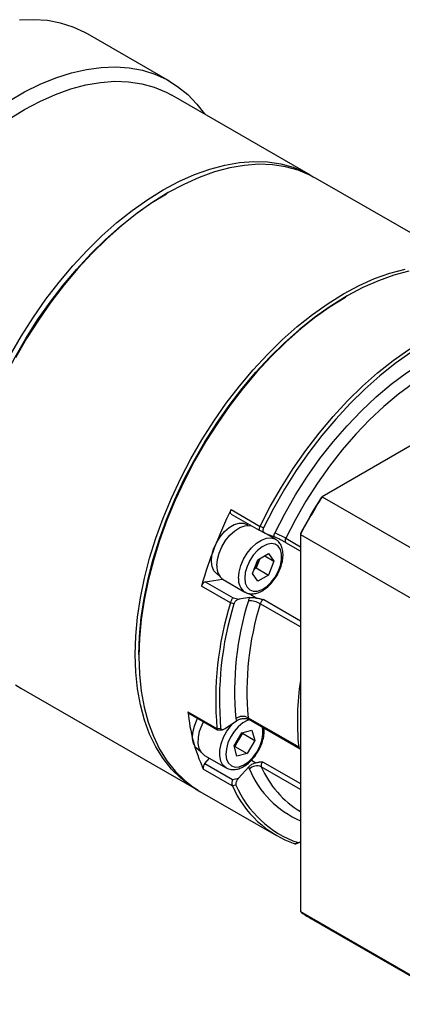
# Model space of a CAD drawing. Header units: millimetres. Extents: x 1897 to 2298, y 1021 to 1304.
# Tile 4 of 6: x 2209 to 2240, y 1082 to 1161. Entities that reach past the tile are written whole.
import ezdxf

# ---------------------------------------------------------------- set-up
doc = ezdxf.new("R2010")
doc.units = ezdxf.units.MM
doc.layers.add('1轮廓实线层', color=7, linetype='Continuous')

msp = doc.modelspace()

# ---------------------------------------------------------------- linework, layer by layer
at = {"layer": '1轮廓实线层', "linetype": 'Continuous', "lineweight": 30}
for p, q in [((2221.185, 1156.542), (2214.626, 1160.328)), ((2232.503, 1148.998), (2221.366, 1155.427)), ((2246.956, 1140.654), (2232.899, 1148.769)), ((2221.085, 1147.598), (2220.936, 1147.512)), ((2235.439, 1139.311), (2235.29, 1139.226)), ((2259.625, 1138.329), (2233.433, 1123.209)), ((2233.372, 1123.173), (2233.433, 1123.209)), ((2233.433, 1123.209), (2245.362, 1116.322)), ((2226.124, 1122.172), (2228.451, 1120.829)), ((2226.144, 1121.804), (2228.376, 1120.515)), ((2227.47, 1120.913), (2227.334, 1120.991)), ((2228.827, 1120.292), (2228.384, 1120.513)), ((2228.451, 1120.829), (2228.452, 1120.832)), ((2228.452, 1120.832), (2228.714, 1120.701)), ((2229.681, 1119.798), (2228.811, 1120.3)), ((2228.827, 1120.292), (2229.517, 1120.022)), ((2231.68, 1120.243), (2231.68, 1120.172)), ((2231.68, 1120.172), (2243.609, 1113.285)), ((2231.68, 1120.172), (2231.68, 1089.927)), ((2230.505, 1119.875), (2231.68, 1119.197)), ((2231.68, 1118.843), (2230.518, 1119.514)), ((2228.274, 1118.144), (2229.132, 1118.638)), ((2229.132, 1118.638), (2229.56, 1118.029)), ((2227.846, 1117.039), (2228.274, 1118.144)), ((2228.356, 1118.048), (2228.142, 1117.495)), ((2228.428, 1118.232), (2228.356, 1118.048)), ((2228.818, 1118.457), (2229.56, 1118.029)), ((2229.56, 1118.029), (2229.132, 1116.924)), ((2225.024, 1116.99), (2225.16, 1116.912)), ((2228.274, 1116.429), (2227.846, 1117.039)), ((2228.142, 1117.495), (2227.989, 1117.407)), ((2228.142, 1117.495), (2229.132, 1116.924)), ((2229.132, 1116.924), (2228.274, 1116.429)), ((2224.057, 1116.377), (2225.437, 1116.594)), ((2224.057, 1116.377), (2226.281, 1115.093)), ((2225.498, 1116.555), (2227.231, 1115.555)), ((2226.069, 1114.69), (2223.742, 1116.033)), ((2227.57, 1115.44), (2228.201, 1115.076)), ((2226.068, 1114.687), (2226.069, 1114.69)), ((2226.356, 1114.623), (2226.068, 1114.687)), ((2227.614, 1115.118), (2226.768, 1114.985)), ((2231.68, 1112.761), (2228.465, 1114.617)), ((2228.748, 1114.952), (2231.68, 1113.259)), ((2218.736, 1110.55), (2218.736, 1110.378)), ((2209.276, 1107.848), (2223.333, 1099.733)), ((2222.665, 1105.961), (2224.991, 1104.618)), ((2222.736, 1105.833), (2225.038, 1104.504)), ((2225.657, 1104.605), (2226.555, 1105.214)), ((2227.424, 1105.397), (2227.166, 1105.399)), ((2227.487, 1105.48), (2231.546, 1103.137)), ((2227.558, 1105.354), (2231.671, 1102.98)), ((2224.991, 1104.62), (2225.288, 1104.635)), ((2224.991, 1104.618), (2224.991, 1104.62)), ((2225.063, 1104.499), (2225.436, 1104.518)), ((2226.367, 1103.213), (2226.973, 1104.263)), ((2226.973, 1104.263), (2227.801, 1104.484)), ((2227.02, 1104.275), (2227.033, 1104.228)), ((2227.801, 1104.484), (2228.023, 1103.656)), ((2226.73, 1103.703), (2226.427, 1103.178)), ((2227.033, 1104.228), (2226.73, 1103.703)), ((2227.033, 1104.228), (2228.023, 1103.656)), ((2228.023, 1103.656), (2227.417, 1102.606)), ((2223.516, 1102.891), (2223.652, 1102.812)), ((2226.589, 1102.384), (2226.367, 1103.213)), ((2226.427, 1103.178), (2226.38, 1103.165)), ((2226.427, 1103.178), (2227.417, 1102.606)), ((2223.99, 1102.456), (2225.723, 1101.455)), ((2224.021, 1101.802), (2224.397, 1102.221)), ((2227.417, 1102.606), (2226.589, 1102.384)), ((2227.758, 1102.072), (2228.113, 1101.868)), ((2228.638, 1101.946), (2231.68, 1100.19)), ((2226.224, 1100.016), (2223.898, 1101.359)), ((2224.021, 1101.802), (2226.245, 1100.518)), ((2227.54, 1101.538), (2226.723, 1100.627)), ((2231.68, 1099.729), (2228.543, 1101.539)), ((2223.63, 1099.562), (2229.768, 1096.018)), ((2226.225, 1100.014), (2226.224, 1100.016)), ((2226.508, 1100.079), (2226.225, 1100.014)), ((2231.247, 1095.356), (2231.491, 1095.456)), ((2231.249, 1095.355), (2231.247, 1095.356)), ((2231.325, 1095.36), (2231.585, 1095.468)), ((2231.68, 1089.927), (2243.609, 1083.04)), ((2232.53, 1089.372), (2244.459, 1082.486))]:
    msp.add_line(p, q, dxfattribs=at)
at = {"layer": '1轮廓实线层', "linetype": 'Continuous', "lineweight": 30, "flags": 128}
for points in [[(2214.626, 1160.328), (2214.401, 1160.453), (2213.459, 1160.884), (2212.457, 1161.199), (2211.402, 1161.396), (2210.299, 1161.474), (2209.153, 1161.433)], [(2208.303, 1154.95), (2209.568, 1155.681), (2210.83, 1156.303), (2212.082, 1156.813), (2213.318, 1157.208), (2214.529, 1157.487), (2215.711, 1157.647), (2216.857, 1157.688), (2217.961, 1157.61), (2219.016, 1157.413), (2220.017, 1157.098), (2220.96, 1156.667), (2221.838, 1156.122), (2222.648, 1155.466), (2223.384, 1154.703), (2223.992, 1153.911)], [(2208.306, 1153.483), (2209.554, 1154.257), (2210.803, 1154.924), (2212.044, 1155.479), (2213.272, 1155.92), (2214.478, 1156.243), (2215.658, 1156.447), (2216.803, 1156.531), (2217.907, 1156.495), (2218.965, 1156.338), (2219.97, 1156.061), (2220.917, 1155.667), (2221.366, 1155.427)], [(2208.445, 1134.589), (2209.329, 1136.119), (2210.276, 1137.607), (2211.281, 1139.043), (2212.339, 1140.422), (2213.443, 1141.733), (2214.588, 1142.971), (2215.767, 1144.128), (2216.974, 1145.198), (2218.202, 1146.175), (2219.443, 1147.053), (2220.691, 1147.828), (2221.94, 1148.495), (2223.181, 1149.05), (2224.409, 1149.49), (2225.615, 1149.814), (2226.794, 1150.018), (2227.94, 1150.102), (2229.044, 1150.065), (2230.102, 1149.909), (2231.107, 1149.632), (2232.054, 1149.238), (2232.699, 1148.88)], [(2232.899, 1148.769), (2232.45, 1149.009), (2231.503, 1149.404), (2230.498, 1149.68), (2229.44, 1149.837), (2228.336, 1149.873), (2227.19, 1149.789), (2226.011, 1149.585), (2224.805, 1149.262), (2223.577, 1148.821), (2222.336, 1148.266), (2221.087, 1147.599), (2219.839, 1146.825), (2218.597, 1145.947), (2217.37, 1144.97), (2216.163, 1143.9), (2214.984, 1142.743), (2213.839, 1141.505), (2212.735, 1140.193), (2211.677, 1138.815), (2210.672, 1137.378), (2209.725, 1135.89), (2208.841, 1134.36)], [(2204.382, 1118.836), (2204.428, 1120.292), (2204.567, 1121.793), (2204.797, 1123.33), (2205.117, 1124.896), (2205.526, 1126.482), (2206.022, 1128.078), (2206.6, 1129.676), (2207.259, 1131.267), (2207.994, 1132.842), (2208.802, 1134.392), (2209.677, 1135.909), (2210.616, 1137.383), (2211.612, 1138.807), (2212.66, 1140.173), (2213.755, 1141.473), (2214.89, 1142.7), (2216.059, 1143.847), (2217.255, 1144.907), (2218.471, 1145.876), (2219.702, 1146.746), (2220.936, 1147.512)], [(2218.439, 1110.55), (2218.486, 1112.018), (2218.626, 1113.533), (2218.858, 1115.084), (2219.181, 1116.664), (2219.594, 1118.264), (2220.094, 1119.875), (2220.677, 1121.487), (2221.342, 1123.092), (2222.084, 1124.681), (2222.899, 1126.245), (2223.782, 1127.775), (2224.729, 1129.263), (2225.734, 1130.7), (2226.792, 1132.078), (2227.896, 1133.39), (2229.041, 1134.628), (2230.221, 1135.785), (2231.427, 1136.855), (2232.655, 1137.832), (2233.896, 1138.71), (2235.145, 1139.484), (2236.393, 1140.151), (2237.634, 1140.706), (2238.862, 1141.147), (2240.069, 1141.47)], [(2240.366, 1141.298), (2239.159, 1140.975), (2237.931, 1140.535), (2236.69, 1139.98), (2235.442, 1139.313), (2234.193, 1138.538), (2232.952, 1137.66), (2231.724, 1136.683), (2230.518, 1135.613), (2229.338, 1134.456), (2228.193, 1133.218), (2227.089, 1131.906), (2226.031, 1130.528), (2225.026, 1129.091), (2224.079, 1127.604), (2223.196, 1126.074), (2222.381, 1124.51), (2221.639, 1122.921), (2220.974, 1121.316), (2220.391, 1119.703), (2219.891, 1118.093), (2219.478, 1116.493), (2219.155, 1114.913), (2218.923, 1113.361), (2218.783, 1111.847), (2218.736, 1110.378), (2218.783, 1108.964), (2218.923, 1107.611), (2219.155, 1106.327), (2219.478, 1105.121), (2219.891, 1103.997), (2220.391, 1102.963), (2220.974, 1102.025), (2221.639, 1101.187), (2222.381, 1100.455), (2223.196, 1099.832), (2223.63, 1099.562)], [(2235.29, 1139.226), (2234.056, 1138.459), (2232.825, 1137.589), (2231.609, 1136.621), (2230.413, 1135.56), (2229.244, 1134.414), (2228.109, 1133.187), (2227.015, 1131.887), (2225.966, 1130.521), (2224.97, 1129.097), (2224.032, 1127.622), (2223.156, 1126.106), (2222.348, 1124.556), (2221.613, 1122.981), (2220.954, 1121.39), (2220.376, 1119.792), (2219.881, 1118.196), (2219.472, 1116.61), (2219.151, 1115.044), (2218.921, 1113.506), (2218.782, 1112.005), (2218.736, 1110.55)], [(2218.736, 1110.55), (2218.782, 1112.005), (2218.921, 1113.506), (2219.151, 1115.044), (2219.472, 1116.61), (2219.881, 1118.196), (2220.376, 1119.792), (2220.954, 1121.39), (2221.613, 1122.981), (2222.348, 1124.556), (2223.156, 1126.106), (2224.032, 1127.622), (2224.97, 1129.097), (2225.966, 1130.521), (2227.015, 1131.887), (2228.109, 1133.187), (2229.244, 1134.414), (2230.413, 1135.56), (2231.609, 1136.621), (2232.825, 1137.589), (2234.056, 1138.459), (2235.29, 1139.226)], [(2228.452, 1120.832), (2229.269, 1122.414), (2230.157, 1123.962), (2231.11, 1125.467), (2232.122, 1126.921), (2233.188, 1128.316), (2234.303, 1129.643), (2235.459, 1130.895), (2236.649, 1132.064), (2237.868, 1133.145), (2239.108, 1134.131), (2240.362, 1135.016), (2241.623, 1135.795), (2242.884, 1136.464), (2244.137, 1137.019), (2245.376, 1137.457), (2246.593, 1137.775), (2247.782, 1137.971)], [(2247.88, 1137.695), (2246.701, 1137.501), (2245.494, 1137.186), (2244.266, 1136.752), (2243.023, 1136.202), (2241.773, 1135.539), (2240.523, 1134.766), (2239.279, 1133.889), (2238.05, 1132.912), (2236.841, 1131.84), (2235.661, 1130.68), (2234.515, 1129.439), (2233.41, 1128.123), (2232.353, 1126.74), (2231.349, 1125.298), (2230.404, 1123.805), (2229.524, 1122.27), (2228.714, 1120.701)], [(2229.619, 1120.287), (2230.421, 1121.844), (2231.297, 1123.367), (2232.241, 1124.843), (2233.247, 1126.264), (2234.309, 1127.621), (2235.419, 1128.904), (2236.571, 1130.105), (2237.756, 1131.216), (2238.968, 1132.23), (2240.197, 1133.14), (2241.437, 1133.941), (2242.678, 1134.627), (2243.914, 1135.193), (2245.134, 1135.637), (2246.333, 1135.954), (2247.502, 1136.143)], [(2247.81, 1135.22), (2246.679, 1135.037), (2245.52, 1134.73), (2244.338, 1134.301), (2243.143, 1133.753), (2241.941, 1133.089), (2240.742, 1132.314), (2239.552, 1131.433), (2238.379, 1130.452), (2237.232, 1129.376), (2236.118, 1128.214), (2235.043, 1126.973), (2234.016, 1125.66), (2233.042, 1124.285), (2232.128, 1122.856), (2231.281, 1121.383), (2230.505, 1119.875)], [(2226.144, 1121.804), (2226.126, 1121.816), (2226.1, 1121.847), (2226.082, 1121.887), (2226.073, 1121.936), (2226.072, 1121.99), (2226.081, 1122.049), (2226.099, 1122.111), (2226.124, 1122.172)], [(2225.024, 1116.99), (2224.978, 1117.019), (2224.746, 1117.258), (2224.599, 1117.599), (2224.545, 1118.022), (2224.588, 1118.502), (2224.725, 1119.011), (2224.947, 1119.519), (2225.242, 1119.996), (2225.593, 1120.413), (2225.978, 1120.747), (2226.375, 1120.977), (2226.76, 1121.089), (2227.111, 1121.078), (2227.334, 1120.991)], [(2224.991, 1117.676), (2225.037, 1118.165), (2225.175, 1118.681), (2225.396, 1119.196), (2225.689, 1119.684), (2226.037, 1120.117), (2226.422, 1120.473), (2226.824, 1120.732), (2227.22, 1120.88), (2227.589, 1120.909), (2227.738, 1120.884)], [(2226.723, 1116.676), (2226.77, 1117.165), (2226.907, 1117.681), (2227.129, 1118.196), (2227.421, 1118.684), (2227.769, 1119.117), (2228.155, 1119.473), (2228.556, 1119.732), (2228.952, 1119.88), (2229.322, 1119.909), (2229.644, 1119.818), (2229.688, 1119.794)], [(2227.218, 1116.676), (2227.265, 1116.277), (2227.402, 1115.956), (2227.621, 1115.735), (2227.907, 1115.627), (2228.244, 1115.638), (2228.61, 1115.768), (2228.981, 1116.01), (2229.335, 1116.347), (2229.65, 1116.759), (2229.904, 1117.219), (2230.084, 1117.699), (2230.176, 1118.169), (2230.176, 1118.599), (2230.084, 1118.962), (2229.904, 1119.235), (2229.65, 1119.401), (2229.335, 1119.45), (2228.981, 1119.379), (2228.61, 1119.191), (2228.244, 1118.9), (2227.907, 1118.522), (2227.621, 1118.083), (2227.402, 1117.609), (2227.265, 1117.13), (2227.218, 1116.676)], [(2228.413, 1118.224), (2228.399, 1118.173), (2228.356, 1118.048)], [(2223.482, 1099.649), (2222.899, 1100.003), (2222.084, 1100.626), (2221.342, 1101.359), (2220.677, 1102.196), (2220.094, 1103.135), (2219.594, 1104.169), (2219.181, 1105.292), (2218.858, 1106.499), (2218.626, 1107.782), (2218.486, 1109.135), (2218.439, 1110.55)], [(2208.841, 1108.118), (2209.276, 1107.848)], [(2223.516, 1102.891), (2223.283, 1103.095), (2223.116, 1103.415), (2223.041, 1103.822), (2223.062, 1104.291), (2223.178, 1104.797), (2223.382, 1105.308), (2223.442, 1105.426)], [(2223.99, 1102.456), (2223.741, 1102.676), (2223.571, 1102.999), (2223.489, 1103.407), (2223.501, 1103.878), (2223.605, 1104.387), (2223.796, 1104.906), (2223.916, 1105.152)], [(2227.615, 1105.322), (2227.427, 1105.262), (2227.055, 1105.061), (2226.692, 1104.757), (2226.36, 1104.371), (2226.081, 1103.925), (2225.872, 1103.449), (2225.746, 1102.972), (2225.711, 1102.524), (2225.769, 1102.133), (2225.917, 1101.824), (2226.145, 1101.616)], [(2225.722, 1101.455), (2225.473, 1101.676), (2225.303, 1101.999), (2225.222, 1102.407), (2225.233, 1102.878), (2225.337, 1103.386), (2225.528, 1103.905), (2225.796, 1104.407), (2226.125, 1104.863), (2226.253, 1105.009)], [(2226.145, 1101.616), (2226.439, 1101.522), (2226.781, 1101.549), (2227.148, 1101.694), (2227.519, 1101.948), (2227.869, 1102.296), (2228.177, 1102.715), (2228.423, 1103.18), (2228.592, 1103.66), (2228.673, 1104.126), (2228.662, 1104.549), (2228.619, 1104.742)]]:
    msp.add_lwpolyline(points, dxfattribs=at)
at = {"layer": '1轮廓实线层', "linetype": 'Continuous', "lineweight": 30}
for centre, radius, start, end in [((2274.494, 1097.478), 48.457, 147.92627, 152.07373), ((2274.258, 1097.614), 48.217, 147.98912, 152.01088), ((2260.283, 1105.387), 38.06, 153.83186, 163.75679), ((2231.14, 1119.546), 1.691, 154.01295, 163.63545), ((2227.753, 1115.109), 5.504, 59.99663, 70.17447), ((2230.746, 1119.703), 0.296, 144.42608, 219.62108), ((2226.7, 1118.691), 1.777, 318.44808, 338.78573), ((2226.179, 1117.539), 1.196, 173.38012, 235.30774), ((2224.206, 1115.925), 0.476, 108.23434, 166.89587), ((2227.915, 1116.539), 1.2, 173.43821, 234.71007), ((2251.37, 1106.89), 26.476, 162.87201, 184.91679), ((2251.431, 1106.89), 26.24, 162.85932, 184.92948), ((2250.711, 1107.597), 24.309, 162.63152, 185.15727), ((2250.917, 1107.595), 23.524, 162.63153, 185.15727), ((2229.135, 1114.375), 1.693, 153.95578, 163.57324), ((2227.567, 1113.034), 1.82, 60.44139, 91.74849), ((2228.953, 1114.492), 0.504, 114.06632, 165.55646), ((2252.215, 1105.277), 20.779, 171.21072, 185.9116), ((2237.076, 1107.356), 14.478, 185.52958, 204.46812), ((2222.822, 1105.965), 0.157, 181.43221, 236.66494), ((2227.053, 1104.607), 0.976, 63.53146, 124.41494), ((2227.14, 1105.478), 0.643, 185.86795, 204.24392), ((2227.646, 1105.486), 0.158, 182.15192, 236.37472), ((2225.262, 1104.541), 1.69, 313.51751, 330.28403), ((2225.27, 1104.555), 1.69, 329.7161, 346.48194), ((2228.968, 1101.655), 0.44, 138.53269, 195.20765), ((2224.339, 1101.475), 0.456, 134.27348, 194.68695), ((2228.181, 1101.602), 0.644, 185.77209, 204.11154), ((2228.203, 1100.795), 0.818, 65.42323, 138.31633), ((2234.878, 1104.448), 7.921, 203.10674, 246.18548), ((2235.819, 1104.724), 7.942, 203.64301, 238.58889), ((2234.059, 1103.423), 8.543, 203.5142, 250.78602), ((2234.274, 1103.454), 8.468, 203.48796, 250.81227), ((2237.214, 1097.484), 9.367, 233.78494, 239.9981)]:
    msp.add_arc(centre, radius, start, end, dxfattribs=at)
for points, knots in [([(2228.451, 1120.829), (2228.435, 1120.795), (2228.403, 1120.729), (2228.373, 1120.64), (2228.359, 1120.568), (2228.362, 1120.527), (2228.374, 1120.52), (2228.378, 1120.517)], [0, 0, 0, 0, 0.211497, 0.422721, 0.641301, 0.876027, 1, 1, 1, 1]), ([(2228.714, 1120.701), (2228.703, 1120.672), (2228.679, 1120.615), (2228.67, 1120.52), (2228.689, 1120.419), (2228.744, 1120.335), (2228.802, 1120.306), (2228.827, 1120.292)], [0, 0, 0, 0, 0.143453, 0.286169, 0.490821, 0.774678, 1, 1, 1, 1]), ([(2227.225, 1115.57), (2227.307, 1115.525), (2227.491, 1115.424), (2227.83, 1115.395), (2228.205, 1115.456), (2228.593, 1115.621), (2228.981, 1115.885), (2229.349, 1116.238), (2229.676, 1116.659), (2229.946, 1117.127), (2230.148, 1117.622), (2230.271, 1118.121), (2230.306, 1118.604), (2230.247, 1119.036), (2230.1, 1119.391), (2229.912, 1119.649), (2229.748, 1119.742), (2229.683, 1119.779)], [0, 0, 0, 0, 0.051457, 0.115724, 0.181285, 0.250231, 0.321829, 0.394133, 0.466226, 0.538181, 0.610281, 0.682765, 0.755994, 0.830172, 0.896034, 0.958803, 1, 1, 1, 1]), ([(2230.029, 1119.787), (2229.938, 1119.832), (2229.766, 1119.915), (2229.6, 1119.989), (2229.532, 1120.016), (2229.517, 1120.022)], [0, 0, 0, 0, 0.465882, 0.876792, 1, 1, 1, 1]), ([(2230.518, 1119.514), (2230.516, 1119.515), (2230.475, 1119.54), (2230.393, 1119.589), (2230.233, 1119.682), (2230.11, 1119.745), (2230.029, 1119.787)], [0, 0, 0, 0, 0.00788, 0.258493, 0.508733, 1, 1, 1, 1]), ([(2226.281, 1115.093), (2226.28, 1115.093), (2226.269, 1115.084), (2226.241, 1115.057), (2226.195, 1114.992), (2226.146, 1114.899), (2226.101, 1114.795), (2226.08, 1114.725), (2226.069, 1114.69)], [0, 0, 0, 0, 0.006655, 0.175453, 0.396387, 0.602121, 0.800934, 1, 1, 1, 1]), ([(2226.281, 1115.093), (2226.285, 1115.092), (2226.447, 1115.056), (2226.61, 1115.02), (2226.768, 1114.985)], [0, 0, 0, 0, 0.025531, 1, 1, 1, 1]), ([(2226.768, 1114.985), (2226.715, 1114.971), (2226.626, 1114.947), (2226.506, 1114.858), (2226.426, 1114.768), (2226.378, 1114.688), (2226.362, 1114.641), (2226.356, 1114.623)], [0, 0, 0, 0, 0.345991, 0.588029, 0.767058, 0.909602, 1, 1, 1, 1]), ([(2227.614, 1115.118), (2227.68, 1115.124), (2227.812, 1115.135), (2228.025, 1115.111), (2228.157, 1115.085), (2228.201, 1115.076)], [0, 0, 0, 0, 0.394137, 0.795405, 1, 1, 1, 1]), ([(2228.201, 1115.076), (2228.291, 1115.056), (2228.426, 1115.027), (2228.607, 1114.984), (2228.699, 1114.963), (2228.746, 1114.952), (2228.748, 1114.952)], [0, 0, 0, 0, 0.491267, 0.741507, 0.99212, 1, 1, 1, 1]), ([(2227.166, 1105.399), (2227.062, 1105.387), (2226.864, 1105.363), (2226.662, 1105.282), (2226.575, 1105.227), (2226.555, 1105.214)], [0, 0, 0, 0, 0.465881, 0.876791, 1, 1, 1, 1]), ([(2227.424, 1105.394), (2227.442, 1105.394), (2227.482, 1105.394), (2227.527, 1105.363), (2227.552, 1105.345)], [0, 0, 0, 0, 0.442395, 1, 1, 1, 1]), ([(2224.991, 1104.618), (2224.996, 1104.592), (2225.004, 1104.541), (2225.031, 1104.502), (2225.053, 1104.502), (2225.063, 1104.502)], [0, 0, 0, 0, 0.361565, 0.722668, 1, 1, 1, 1]), ([(2225.288, 1104.635), (2225.293, 1104.613), (2225.303, 1104.568), (2225.352, 1104.526), (2225.434, 1104.509), (2225.543, 1104.536), (2225.622, 1104.584), (2225.657, 1104.605)], [0, 0, 0, 0, 0.143454, 0.28617, 0.490823, 0.774679, 1, 1, 1, 1]), ([(2225.722, 1101.455), (2225.79, 1101.422), (2225.961, 1101.337), (2226.276, 1101.294), (2226.65, 1101.343), (2227.037, 1101.496), (2227.426, 1101.748), (2227.797, 1102.091), (2228.13, 1102.505), (2228.408, 1102.969), (2228.62, 1103.462), (2228.749, 1103.959), (2228.8, 1104.377), (2228.767, 1104.604), (2228.755, 1104.685)], [0, 0, 0, 0, 0.052701, 0.134567, 0.21765, 0.304915, 0.395817, 0.48791, 0.579763, 0.671406, 0.763186, 0.855414, 0.948538, 1, 1, 1, 1]), ([(2231.546, 1103.137), (2231.553, 1103.114), (2231.565, 1103.067), (2231.614, 1103.014), (2231.656, 1102.992), (2231.673, 1102.984)], [0, 0, 0, 0, 0.3798639, 0.7580097, 1, 1, 1, 1]), ([(2228.113, 1101.868), (2228.2, 1101.886), (2228.332, 1101.914), (2228.505, 1101.933), (2228.593, 1101.941), (2228.637, 1101.946), (2228.638, 1101.946)], [0, 0, 0, 0, 0.491266, 0.741507, 0.992119, 1, 1, 1, 1]), ([(2227.54, 1101.538), (2227.603, 1101.598), (2227.731, 1101.718), (2227.94, 1101.818), (2228.069, 1101.855), (2228.113, 1101.868)], [0, 0, 0, 0, 0.394138, 0.795405, 1, 1, 1, 1]), ([(2226.245, 1100.518), (2226.244, 1100.517), (2226.234, 1100.49), (2226.213, 1100.424), (2226.192, 1100.315), (2226.186, 1100.198), (2226.196, 1100.092), (2226.215, 1100.041), (2226.224, 1100.016)], [0, 0, 0, 0, 0.006657, 0.175453, 0.396387, 0.60212, 0.800933, 1, 1, 1, 1]), ([(2226.245, 1100.518), (2226.249, 1100.519), (2226.408, 1100.555), (2226.568, 1100.592), (2226.723, 1100.627)], [0, 0, 0, 0, 0.025531, 1, 1, 1, 1]), ([(2226.723, 1100.627), (2226.676, 1100.569), (2226.597, 1100.469), (2226.524, 1100.314), (2226.494, 1100.201), (2226.492, 1100.124), (2226.504, 1100.092), (2226.508, 1100.079)], [0, 0, 0, 0, 0.3459902, 0.5880276, 0.7670589, 0.9096023, 1, 1, 1, 1]), ([(2231.249, 1095.355), (2231.27, 1095.35), (2231.296, 1095.343), (2231.32, 1095.359), (2231.325, 1095.362)], [0, 0, 0, 0, 0.824444, 1, 1, 1, 1]), ([(2231.491, 1095.456), (2231.511, 1095.454), (2231.549, 1095.449), (2231.616, 1095.477), (2231.659, 1095.514), (2231.68, 1095.532)], [0, 0, 0, 0, 0.3380817, 0.6744241, 1, 1, 1, 1])]:
    msp.add_open_spline(points, degree=3, knots=knots, dxfattribs=at)

doc.saveas('drawing.dxf')
